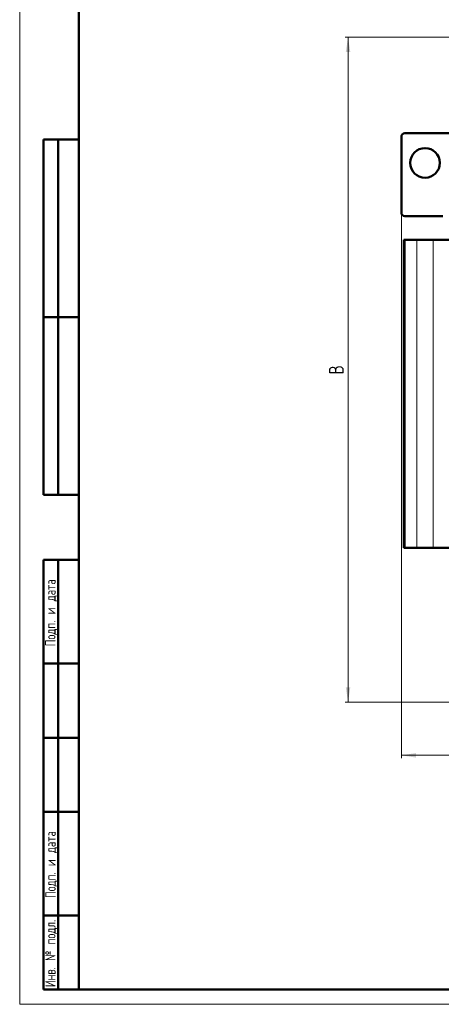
# Model space of a CAD drawing. Header units: millimetres. Extents: x 0 to 1050, y 0 to 1487.
# Tile 1 of 4: x 0 to 356, y 0 to 831. Entities that reach past the tile are written whole.
import ezdxf

# ---------------------------------------------------------------- set-up
doc = ezdxf.new("R2010")
doc.units = ezdxf.units.MM
doc.header["$LTSCALE"] = 2.5
doc.layers.add('ОСЕВЫЕ', color=7, linetype='Continuous')
doc.styles.add('SLDTEXTSTYLE0', font='TXT', dxfattribs={"width": 0.7, "bigfont": 'bigfont'})
doc.styles.add('SLDTEXTSTYLE2', font='TXT', dxfattribs={"width": 0.7})
doc.dimstyles.new('SLDDIMSTYLE0', dxfattribs={"dimtxt": 12.5, "dimasz": 12.5, "dimexe": 0, "dimexo": 0.0625, "dimgap": 3.125, "dimtad": 2, "dimdec": 1, "dimrnd": 1e-09, "dimzin": 12, "dimdsep": 46, "dimtxsty": 'SLDTEXTSTYLE2', "dimsah": 1, "dimcen": 0.09, "dimadec": 0, "dimazin": 3, "dimtfac": 1, "dimtdec": 3, "dimtofl": 0, "dimtmove": 0, "dimatfit": 3, "dimfxl": 0, "dimfrac": 2, "dimtolj": 1, "dimtzin": 12, "dimarcsym": 0})

# ---------------------------------------------------------------- blocks, each defined once
blk = doc.blocks.new('_D')
at = {"color": 7, "linetype": 'Continuous', "lineweight": 0}
for p, q in [((322.26, 668.12), (322.26, 207.64)), ((812.26, 668.12), (812.26, 207.64)), ((322.26, 210.14), (812.26, 210.14))]:
    blk.add_line(p, q, dxfattribs=at)
at = {"color": 7, "linetype": 'Continuous', "lineweight": 18}
for points in [[(322.26, 210.14), (334.76, 208.22), (334.76, 212.06)], [(812.26, 210.14), (799.76, 212.06), (799.76, 208.22)]]:
    blk.add_solid(points, dxfattribs=at)
at = {"color": 7, "linetype": 'Continuous', "lineweight": 18, "insert": (562.37, 226.26), "char_height": 12.5, "attachment_point": 1, "style": 'SLDTEXTSTYLE0'}
blk.add_mtext('Ш', dxfattribs=at)
blk = doc.blocks.new('_D_1')
at = {"color": 7, "linetype": 'Continuous', "lineweight": 0}
for p, q in [((497.44, 816.14), (274.76, 816.14)), ((277.26, 255.14), (277.26, 816.14)), ((452.24, 255.14), (274.76, 255.14))]:
    blk.add_line(p, q, dxfattribs=at)
at = {"color": 7, "linetype": 'Continuous', "lineweight": 18}
for points in [[(277.26, 816.14), (275.34, 803.64), (279.19, 803.64)], [(277.26, 255.14), (279.19, 267.64), (275.34, 267.64)]]:
    blk.add_solid(points, dxfattribs=at)
at = {"color": 7, "linetype": 'Continuous', "lineweight": 18, "insert": (261.15, 531.64), "char_height": 12.5, "attachment_point": 1, "rotation": 90, "style": 'SLDTEXTSTYLE0'}
blk.add_mtext('В', dxfattribs=at)

msp = doc.modelspace()

# ---------------------------------------------------------------- linework, layer by layer
at = {"color": 7, "linetype": 'Continuous', "lineweight": 50}
for p, q in [((50, 1472.5), (50, 12.5)), ((322.26, 732.14), (322.26, 668.14)), ((462.26, 735.14), (325.26, 735.14)), ((20, 430), (20, 730)), ((50, 730), (20, 730)), ((20, 430), (20, 730)), ((32.5, 430), (32.5, 730)), ((32.5, 430), (32.5, 730)), ((325.26, 665.14), (357.26, 665.14)), ((324.26, 645.14), (324.26, 385.14)), ((325.47, 645.14), (324.26, 645.14)), ((335.37, 645.14), (325.47, 645.14)), ((349.15, 645.14), (335.37, 645.14)), ((445.37, 645.14), (349.15, 645.14)), ((20, 580), (50, 580)), ((20, 430), (50, 430)), ((325.47, 385.14), (324.26, 385.14)), ((335.37, 385.14), (325.47, 385.14)), ((349.15, 385.14), (335.37, 385.14)), ((445.37, 385.14), (349.15, 385.14)), ((20, 12.5), (20, 375)), ((20, 375), (50, 375)), ((32.5, 12.5), (32.5, 375)), ((50, 287.5), (20, 287.5)), ((50, 225), (20, 225)), ((50, 162.5), (20, 162.5)), ((20, 75), (50, 75)), ((20, 12.5), (50, 12.5)), ((50, 12.5), (1037.5, 12.5))]:
    msp.add_line(p, q, dxfattribs=at)
at = {"color": 7, "linetype": 'Continuous', "lineweight": 25}
for p, q in [((50, 1472.5), (50, 12.5)), ((50, 580), (20, 580))]:
    msp.add_line(p, q, dxfattribs=at)
at = {"color": 9, "linetype": 'Continuous', "lineweight": 18}
for p, q in [((325.47, 385.14), (325.47, 645.14)), ((335.37, 645.14), (335.37, 385.14)), ((349.15, 385.14), (349.15, 645.14))]:
    msp.add_line(p, q, dxfattribs=at)
at = {"color": 7, "linetype": 'Continuous', "lineweight": 50}
msp.add_circle((342.26, 710.14), 12.5, dxfattribs=at)
for centre, start, end in [((325.26, 732.14), 90, 180), ((325.26, 668.14), 180, 270)]:
    msp.add_arc(centre, 3, start, end, dxfattribs=at)
at = {"layer": 'ОСЕВЫЕ', "lineweight": 18}
for p, q in [((0, 1485), (0, 0)), ((0, 0), (1050, 0))]:
    msp.add_line(p, q, dxfattribs=at)

# ---------------------------------------------------------------- texts
at = {"color": 7, "linetype": 'Continuous', "lineweight": 0, "char_height": 8.75, "attachment_point": 2, "rotation": 90, "style": 'SLDTEXTSTYLE0'}
for s, insert in [('Подп. и дата', (21.53, 330.44)), ('Подп. и дата', (21.68, 117.94)), ('Инв. № подл.', (21.53, 42.95))]:
    msp.add_mtext(s, dxfattribs=dict(at, insert=insert))

# ---------------------------------------------------------------- dimensions: what is measured, and where the dimension line sits
at = {"color": 7, "linetype": 'Continuous', "lineweight": 18}
dim = msp.add_linear_dim(base=(277.26, 816.14), p1=(452.26, 255.14), p2=(497.46, 816.14), angle=90, text='В', dimstyle='SLDDIMSTYLE0', dxfattribs=at)
dim.commit()
dim.dimension.update_dxf_attribs({"geometry": '_D_1', "text_midpoint": (277.26, 535.64), "dimtype": 160})
dim = msp.add_linear_dim(base=(812.26, 210.14), p1=(322.26, 668.14), p2=(812.26, 668.14), text='Ш', dimstyle='SLDDIMSTYLE0', dxfattribs=at)
dim.commit()
dim.dimension.update_dxf_attribs({"geometry": '_D', "text_midpoint": (567.26, 210.14), "dimtype": 160})

doc.saveas('drawing.dxf')
